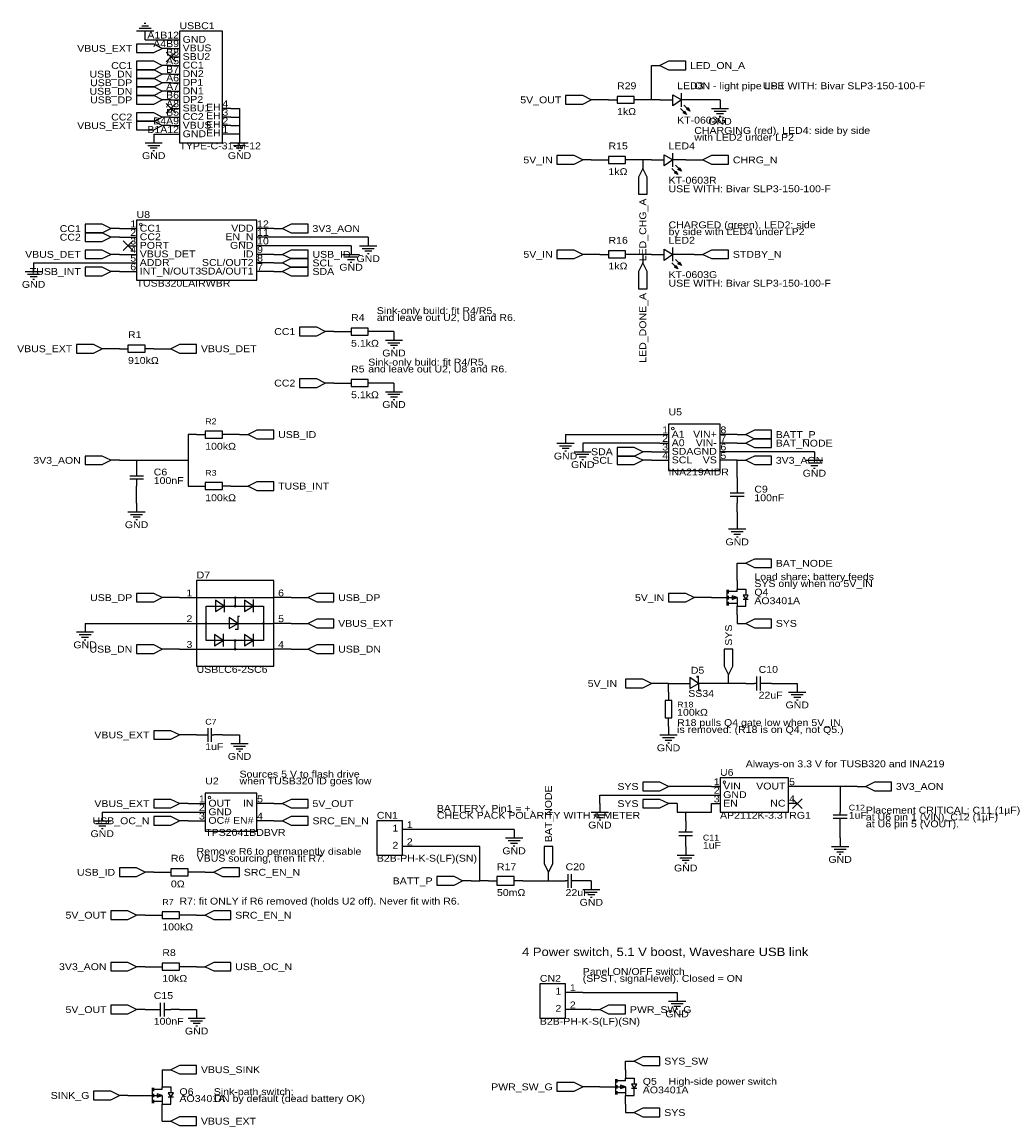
# Model space of a CAD drawing. Header units: millimetres. Extents: x 14 to 919, y -570 to -19.
# Tile 1 of 4: x 22 to 315, y -565 to -239. Entities that reach past the tile are written whole.
import ezdxf
from ezdxf.enums import TextEntityAlignment as Align

# ---------------------------------------------------------------- set-up
doc = ezdxf.new("R2010")
doc.units = ezdxf.units.MM
doc.header["$MEASUREMENT"] = 0
doc.styles.get("Standard").update_dxf_attribs({"font": 'arial.ttf'})

msp = doc.modelspace()

# ---------------------------------------------------------------- linework, layer by layer
at = {"color": 1, "true_color": 0xa00000}
for points in [[(60.96, -241.3), (55.88, -241.3)], [(60.2, -240.54), (56.64, -240.54)], [(59.44, -239.78), (57.4, -239.78)], [(58.67, -239.01), (58.17, -239.01)], [(217.17, -263.65), (217.17, -259.59)], [(216.92, -264.16), (218.69, -265.94)], [(217.93, -263.14), (219.71, -264.92)], [(226.06, -264.16), (231.14, -264.16)], [(226.82, -264.92), (230.38, -264.92)], [(227.58, -265.68), (229.62, -265.68)], [(228.35, -266.45), (228.85, -266.45)], [(58.42, -274.32), (63.5, -274.32)], [(83.82, -274.32), (88.9, -274.32)], [(59.18, -275.08), (62.74, -275.08)], [(59.94, -275.84), (61.98, -275.84)], [(60.71, -276.61), (61.21, -276.61)], [(84.58, -275.08), (88.14, -275.08)], [(85.34, -275.84), (87.38, -275.84)], [(86.11, -276.61), (86.61, -276.61)], [(214.63, -281.43), (214.63, -277.37)], [(215.39, -280.92), (217.17, -282.7)], [(214.38, -281.94), (216.15, -283.72)], [(121.92, -304.8), (127, -304.8)], [(122.68, -305.56), (126.24, -305.56)], [(123.44, -306.32), (125.48, -306.32)], [(214.63, -309.37), (214.63, -305.31)], [(116.84, -307.34), (121.92, -307.34)], [(117.6, -308.1), (121.16, -308.1)], [(118.36, -308.86), (120.4, -308.86)], [(119.13, -309.63), (119.63, -309.63)], [(124.21, -307.09), (124.71, -307.09)], [(214.38, -309.88), (216.15, -311.66)], [(215.39, -308.86), (217.17, -310.64)], [(22.86, -312.42), (27.94, -312.42)], [(23.62, -313.18), (27.18, -313.18)], [(24.38, -313.94), (26.42, -313.94)], [(25.15, -314.71), (25.65, -314.71)], [(129.54, -332.74), (134.62, -332.74)], [(130.3, -333.5), (133.86, -333.5)], [(131.06, -334.26), (133.1, -334.26)], [(131.83, -335.03), (132.33, -335.03)], [(129.54, -347.98), (134.62, -347.98)], [(130.3, -348.74), (133.86, -348.74)], [(131.06, -349.5), (133.1, -349.5)], [(131.83, -350.27), (132.33, -350.27)], [(180.34, -363.22), (185.42, -363.22)], [(181.1, -363.98), (184.66, -363.98)], [(181.86, -364.74), (183.9, -364.74)], [(182.63, -365.51), (183.13, -365.51)], [(185.42, -365.76), (190.5, -365.76)], [(186.18, -366.52), (189.74, -366.52)], [(186.94, -367.28), (188.98, -367.28)], [(187.71, -368.05), (188.21, -368.05)], [(254, -368.3), (259.08, -368.3)], [(254.76, -369.06), (258.32, -369.06)], [(55.88, -370.84), (55.88, -372.87)], [(255.52, -369.82), (257.56, -369.82)], [(256.29, -370.59), (256.79, -370.59)], [(53.85, -372.87), (57.91, -372.87)], [(57.91, -373.89), (53.85, -373.89)], [(55.88, -373.89), (55.88, -375.92)], [(231.65, -377.95), (235.71, -377.95)], [(233.68, -375.92), (233.68, -377.95)], [(235.71, -378.97), (231.65, -378.97)], [(233.68, -378.97), (233.68, -381)], [(53.34, -383.54), (58.42, -383.54)], [(54.1, -384.3), (57.66, -384.3)], [(54.86, -385.06), (56.9, -385.06)], [(55.63, -385.83), (56.13, -385.83)], [(231.14, -388.62), (236.22, -388.62)], [(231.9, -389.38), (235.46, -389.38)], [(232.66, -390.14), (234.7, -390.14)], [(233.43, -390.91), (233.93, -390.91)], [(230.63, -406.65), (230.63, -411.23)], [(231.14, -407.67), (231.14, -406.65)], [(233.68, -407.16), (231.14, -407.16)], [(233.68, -407.16), (233.68, -406.4), (236.22, -406.4), (236.22, -408.18)], [(73.66, -408.94), (96.52, -408.94)], [(81.79, -409.45), (81.79, -413.26)], [(85.09, -408.94), (85.09, -411.48)], [(90.42, -409.45), (90.42, -413.26)], [(228.6, -408.94), (230.63, -408.94)], [(231.14, -409.45), (231.14, -408.43)], [(231.14, -408.94), (233.68, -408.94), (233.68, -411.48)], [(231.14, -411.23), (231.14, -410.21)], [(233.68, -410.72), (231.14, -410.72)], [(233.68, -411.48), (236.22, -411.48), (236.22, -409.45)], [(236.98, -409.45), (236.73, -409.45), (235.71, -409.45), (235.46, -409.45)], [(86.36, -414.53), (85.85, -414.53), (85.85, -418.34), (85.09, -418.34)], [(73.66, -416.56), (96.52, -416.56)], [(38.1, -419.1), (43.18, -419.1)], [(38.86, -419.86), (42.42, -419.86)], [(39.62, -420.62), (41.66, -420.62)], [(40.39, -421.39), (40.89, -421.39)], [(81.53, -419.61), (81.53, -423.42)], [(90.42, -419.61), (90.42, -423.42)], [(73.66, -424.18), (96.52, -424.18)], [(85.09, -424.18), (85.09, -421.64)], [(222.25, -434.34), (222.25, -432.31), (221.74, -432.31), (221.74, -432.56)], [(222.25, -434.34), (222.25, -436.37), (222.76, -436.37), (222.76, -436.12)], [(239.52, -434.34), (238.76, -434.34)], [(239.52, -436.37), (239.52, -432.31)], [(240.54, -436.37), (240.54, -432.31)], [(241.3, -434.34), (240.54, -434.34)], [(248.92, -436.88), (254, -436.88)], [(249.68, -437.64), (253.24, -437.64)], [(250.44, -438.4), (252.48, -438.4)], [(251.21, -439.17), (251.71, -439.17)], [(76.96, -447.55), (76.96, -451.61)], [(77.98, -447.55), (77.98, -451.61)], [(76.2, -449.58), (76.96, -449.58)], [(77.98, -449.58), (78.74, -449.58)], [(210.82, -449.58), (215.9, -449.58)], [(211.58, -450.34), (215.14, -450.34)], [(83.82, -452.12), (88.9, -452.12)], [(84.58, -452.88), (88.14, -452.88)], [(85.34, -453.64), (87.38, -453.64)], [(212.34, -451.1), (214.38, -451.1)], [(213.11, -451.87), (213.61, -451.87)], [(86.11, -454.41), (86.61, -454.41)], [(190.5, -472.44), (195.58, -472.44)], [(191.26, -473.2), (194.82, -473.2)], [(262.13, -473.2), (266.19, -473.2)], [(264.16, -473.2), (264.16, -472.44)], [(43.18, -474.98), (48.26, -474.98)], [(43.94, -475.74), (47.5, -475.74)], [(44.7, -476.5), (46.74, -476.5)], [(192.02, -473.96), (194.06, -473.96)], [(192.79, -474.73), (193.29, -474.73)], [(262.13, -474.22), (266.19, -474.22)], [(264.16, -474.98), (264.16, -474.22)], [(45.47, -477.27), (45.97, -477.27)], [(165.1, -480.06), (170.18, -480.06)], [(216.41, -478.28), (220.47, -478.28)], [(216.41, -479.3), (220.47, -479.3)], [(218.44, -478.28), (218.44, -477.52)], [(218.44, -480.06), (218.44, -479.3)], [(165.86, -480.82), (169.42, -480.82)], [(166.62, -481.58), (168.66, -481.58)], [(167.39, -482.35), (167.89, -482.35)], [(261.62, -482.6), (266.7, -482.6)], [(262.38, -483.36), (265.94, -483.36)], [(215.9, -485.14), (220.98, -485.14)], [(216.66, -485.9), (220.22, -485.9)], [(217.42, -486.66), (219.46, -486.66)], [(263.14, -484.12), (265.18, -484.12)], [(263.91, -484.89), (264.41, -484.89)], [(218.19, -487.43), (218.69, -487.43)], [(183.64, -492.76), (182.88, -492.76)], [(183.64, -494.79), (183.64, -490.73)], [(184.66, -494.79), (184.66, -490.73)], [(185.42, -492.76), (184.66, -492.76)], [(187.96, -495.3), (193.04, -495.3)], [(188.72, -496.06), (192.28, -496.06)], [(189.48, -496.82), (191.52, -496.82)], [(190.25, -497.59), (190.75, -497.59)], [(62.99, -532.89), (62.99, -528.83)], [(64.01, -528.83), (64.01, -532.89)], [(213.36, -528.32), (218.44, -528.32)], [(214.12, -529.08), (217.68, -529.08)], [(60.96, -530.86), (62.99, -530.86)], [(64.01, -530.86), (66.04, -530.86)], [(214.88, -529.84), (216.92, -529.84)], [(215.65, -530.61), (216.15, -530.61)], [(71.12, -533.4), (76.2, -533.4)], [(71.88, -534.16), (75.44, -534.16)], [(72.64, -534.92), (74.68, -534.92)], [(73.41, -535.69), (73.91, -535.69)], [(197.61, -551.43), (197.61, -556.01)], [(198.12, -552.45), (198.12, -551.43)], [(200.66, -551.94), (198.12, -551.94)], [(200.66, -551.94), (200.66, -551.18), (203.2, -551.18), (203.2, -552.96)], [(60.45, -553.97), (60.45, -558.55)], [(60.96, -554.99), (60.96, -553.97)], [(63.5, -554.48), (60.96, -554.48)], [(63.5, -554.48), (63.5, -553.72), (66.04, -553.72), (66.04, -555.5)], [(195.58, -553.72), (197.61, -553.72)], [(198.12, -554.23), (198.12, -553.21)], [(198.12, -553.72), (200.66, -553.72), (200.66, -556.26)], [(198.12, -556.01), (198.12, -554.99)], [(200.66, -556.26), (203.2, -556.26), (203.2, -554.23)], [(203.96, -554.23), (203.71, -554.23), (202.69, -554.23), (202.44, -554.23)], [(58.42, -556.26), (60.45, -556.26)], [(60.96, -556.77), (60.96, -555.75)], [(60.96, -556.26), (63.5, -556.26), (63.5, -558.8)], [(60.96, -558.55), (60.96, -557.53)], [(63.5, -558.04), (60.96, -558.04)], [(63.5, -558.8), (66.04, -558.8), (66.04, -556.77)], [(66.8, -556.77), (66.55, -556.77), (65.53, -556.77), (65.28, -556.77)], [(200.66, -555.5), (198.12, -555.5)]]:
    msp.add_lwpolyline(points, dxfattribs=at)
at = {"color": 1, "true_color": 0x880000}
for points in [[(58.42, -243.84), (58.42, -241.3)], [(66.04, -243.84), (68.58, -243.84)], [(66.04, -246.38), (63.5, -246.38)], [(66.04, -246.38), (68.58, -246.38)], [(66.04, -251.46), (63.5, -251.46)], [(66.04, -248.92), (68.58, -248.92)], [(66.04, -251.46), (68.58, -251.46)], [(208.28, -251.46), (210.82, -251.46)], [(66.04, -254), (63.5, -254)], [(66.04, -254), (68.58, -254)], [(66.04, -256.54), (63.5, -256.54)], [(66.04, -256.54), (68.58, -256.54)], [(66.04, -259.08), (63.5, -259.08)], [(66.04, -259.08), (68.58, -259.08)], [(66.04, -261.62), (63.5, -261.62)], [(66.04, -261.62), (68.58, -261.62)], [(66.04, -264.16), (68.58, -264.16)], [(83.82, -264.16), (81.28, -264.16)], [(193.04, -261.62), (190.5, -261.62)], [(195.58, -261.62), (198.12, -261.62)], [(205.74, -261.62), (203.2, -261.62)], [(210.82, -261.62), (214.63, -261.62)], [(220.98, -261.62), (217.17, -261.62)], [(228.6, -261.62), (228.6, -264.16)], [(66.04, -266.7), (63.5, -266.7)], [(66.04, -266.7), (68.58, -266.7)], [(83.82, -266.7), (81.28, -266.7)], [(66.04, -269.24), (63.5, -269.24)], [(66.04, -269.24), (68.58, -269.24)], [(83.82, -269.24), (81.28, -269.24)], [(60.96, -271.78), (60.96, -274.32)], [(66.04, -271.78), (68.58, -271.78)], [(83.82, -271.78), (81.28, -271.78)], [(86.36, -271.78), (86.36, -274.32)], [(190.5, -279.4), (187.96, -279.4)], [(193.04, -279.4), (195.58, -279.4)], [(203.2, -279.4), (200.66, -279.4)], [(205.74, -279.4), (205.74, -281.94)], [(208.28, -279.4), (212.09, -279.4)], [(218.44, -279.4), (214.63, -279.4)], [(220.98, -279.4), (223.52, -279.4)], [(50.8, -299.72), (48.26, -299.72)], [(53.34, -299.72), (55.88, -299.72)], [(93.98, -299.72), (91.44, -299.72)], [(96.52, -299.72), (99.06, -299.72)], [(50.8, -302.26), (48.26, -302.26)], [(53.34, -302.26), (55.88, -302.26)], [(93.98, -302.26), (91.44, -302.26)], [(124.46, -302.26), (124.46, -304.8)], [(53.34, -304.8), (55.88, -304.8)], [(93.98, -304.8), (91.44, -304.8)], [(119.38, -304.8), (119.38, -307.34)], [(25.4, -309.88), (25.4, -312.42)], [(50.8, -307.34), (48.26, -307.34)], [(53.34, -307.34), (55.88, -307.34)], [(53.34, -309.88), (55.88, -309.88)], [(93.98, -307.34), (91.44, -307.34)], [(93.98, -309.88), (91.44, -309.88)], [(96.52, -307.34), (99.06, -307.34)], [(96.52, -309.88), (99.06, -309.88)], [(190.5, -307.34), (187.96, -307.34)], [(193.04, -307.34), (195.58, -307.34)], [(203.2, -307.34), (200.66, -307.34)], [(205.74, -307.34), (205.74, -309.88)], [(208.28, -307.34), (212.09, -307.34)], [(218.44, -307.34), (214.63, -307.34)], [(220.98, -307.34), (223.52, -307.34)], [(50.8, -312.42), (48.26, -312.42)], [(53.34, -312.42), (55.88, -312.42)], [(93.98, -312.42), (91.44, -312.42)], [(96.52, -312.42), (99.06, -312.42)], [(114.3, -330.2), (111.76, -330.2)], [(116.84, -330.2), (119.38, -330.2)], [(127, -330.2), (124.46, -330.2)], [(132.08, -330.2), (132.08, -332.74)], [(48.26, -335.28), (45.72, -335.28)], [(50.8, -335.28), (53.34, -335.28)], [(60.96, -335.28), (58.42, -335.28)], [(63.5, -335.28), (66.04, -335.28)], [(114.3, -345.44), (111.76, -345.44)], [(116.84, -345.44), (119.38, -345.44)], [(127, -345.44), (124.46, -345.44)], [(132.08, -345.44), (132.08, -347.98)], [(73.66, -360.68), (76.2, -360.68)], [(83.82, -360.68), (81.28, -360.68)], [(86.36, -360.68), (88.9, -360.68)], [(182.88, -360.68), (182.88, -363.22)], [(210.82, -360.68), (213.36, -360.68)], [(231.14, -360.68), (228.6, -360.68)], [(233.68, -360.68), (236.22, -360.68)], [(187.96, -363.22), (187.96, -365.76)], [(208.28, -365.76), (205.74, -365.76)], [(210.82, -363.22), (213.36, -363.22)], [(210.82, -365.76), (213.36, -365.76)], [(231.14, -363.22), (228.6, -363.22)], [(231.14, -365.76), (228.6, -365.76)], [(233.68, -363.22), (236.22, -363.22)], [(256.54, -365.76), (256.54, -368.3)], [(50.8, -368.3), (48.26, -368.3)], [(55.88, -368.3), (55.88, -370.84)], [(208.28, -368.3), (205.74, -368.3)], [(210.82, -368.3), (213.36, -368.3)], [(231.14, -368.3), (228.6, -368.3)], [(233.68, -368.3), (236.22, -368.3)], [(233.68, -373.38), (233.68, -375.92)], [(55.88, -378.46), (55.88, -375.92)], [(73.66, -375.92), (76.2, -375.92)], [(83.82, -375.92), (81.28, -375.92)], [(86.36, -375.92), (88.9, -375.92)], [(55.88, -381), (55.88, -383.54)], [(233.68, -383.54), (233.68, -381)], [(233.68, -386.08), (233.68, -388.62)], [(233.68, -398.78), (236.22, -398.78)], [(233.68, -403.86), (233.68, -406.4)], [(66.04, -408.94), (63.5, -408.94)], [(68.58, -408.94), (73.66, -408.94)], [(101.6, -408.94), (96.52, -408.94)], [(104.14, -408.94), (106.68, -408.94)], [(223.52, -408.94), (220.98, -408.94)], [(226.06, -408.94), (228.6, -408.94)], [(233.68, -414.02), (233.68, -411.48)], [(40.64, -416.56), (40.64, -419.1)], [(68.58, -416.56), (73.66, -416.56)], [(101.6, -416.56), (96.52, -416.56)], [(104.14, -416.56), (106.68, -416.56)], [(233.68, -416.56), (236.22, -416.56)], [(66.04, -424.18), (63.5, -424.18)], [(68.58, -424.18), (73.66, -424.18)], [(101.6, -424.18), (96.52, -424.18)], [(104.14, -424.18), (106.68, -424.18)], [(210.82, -434.34), (208.28, -434.34)], [(215.9, -434.34), (219.71, -434.34)], [(226.06, -434.34), (222.25, -434.34)], [(231.14, -434.34), (231.14, -431.8)], [(236.22, -434.34), (238.76, -434.34)], [(243.84, -434.34), (241.3, -434.34)], [(251.46, -434.34), (251.46, -436.88)], [(213.36, -436.88), (213.36, -439.42)], [(213.36, -447.04), (213.36, -444.5)], [(213.36, -447.04), (213.36, -449.58)], [(71.12, -449.58), (68.58, -449.58)], [(73.66, -449.58), (76.2, -449.58)], [(81.28, -449.58), (78.74, -449.58)], [(86.36, -449.58), (86.36, -452.12)], [(215.9, -464.82), (213.36, -464.82)], [(226.06, -464.82), (228.6, -464.82)], [(251.46, -464.82), (248.92, -464.82)], [(269.24, -464.82), (271.78, -464.82)], [(71.12, -469.9), (68.58, -469.9)], [(73.66, -469.9), (76.2, -469.9)], [(93.98, -469.9), (91.44, -469.9)], [(96.52, -469.9), (99.06, -469.9)], [(193.04, -469.9), (193.04, -472.44)], [(215.9, -469.9), (213.36, -469.9)], [(226.06, -467.36), (228.6, -467.36)], [(226.06, -469.9), (228.6, -469.9)], [(251.46, -469.9), (248.92, -469.9)], [(264.16, -469.9), (264.16, -472.44)], [(45.72, -472.44), (45.72, -474.98)], [(73.66, -472.44), (76.2, -472.44)], [(71.12, -474.98), (68.58, -474.98)], [(73.66, -474.98), (76.2, -474.98)], [(93.98, -474.98), (91.44, -474.98)], [(96.52, -474.98), (99.06, -474.98)], [(218.44, -474.98), (218.44, -477.52)], [(264.16, -477.52), (264.16, -474.98)], [(139.7, -477.52), (134.62, -477.52)], [(167.64, -477.52), (167.64, -480.06)], [(218.44, -482.6), (218.44, -480.06)], [(264.16, -480.06), (264.16, -482.6)], [(139.7, -482.6), (134.62, -482.6)], [(218.44, -482.6), (218.44, -485.14)], [(60.96, -490.22), (58.42, -490.22)], [(63.5, -490.22), (66.04, -490.22)], [(73.66, -490.22), (71.12, -490.22)], [(76.2, -490.22), (78.74, -490.22)], [(154.94, -492.76), (152.4, -492.76)], [(160.02, -492.76), (162.56, -492.76)], [(170.18, -492.76), (167.64, -492.76)], [(177.8, -492.76), (177.8, -490.22)], [(180.34, -492.76), (182.88, -492.76)], [(187.96, -492.76), (185.42, -492.76)], [(190.5, -492.76), (190.5, -495.3)], [(58.42, -502.92), (55.88, -502.92)], [(60.96, -502.92), (63.5, -502.92)], [(71.12, -502.92), (68.58, -502.92)], [(73.66, -502.92), (76.2, -502.92)], [(58.42, -518.16), (55.88, -518.16)], [(60.96, -518.16), (63.5, -518.16)], [(71.12, -518.16), (68.58, -518.16)], [(73.66, -518.16), (76.2, -518.16)], [(187.96, -525.78), (182.88, -525.78)], [(215.9, -525.78), (215.9, -528.32)], [(58.42, -530.86), (55.88, -530.86)], [(58.42, -530.86), (60.96, -530.86)], [(68.58, -530.86), (66.04, -530.86)], [(73.66, -530.86), (73.66, -533.4)], [(187.96, -530.86), (182.88, -530.86)], [(190.5, -530.86), (193.04, -530.86)], [(63.5, -548.64), (66.04, -548.64)], [(200.66, -546.1), (203.2, -546.1)], [(200.66, -548.64), (200.66, -551.18)], [(63.5, -551.18), (63.5, -553.72)], [(190.5, -553.72), (187.96, -553.72)], [(193.04, -553.72), (195.58, -553.72)], [(53.34, -556.26), (50.8, -556.26)], [(55.88, -556.26), (58.42, -556.26)], [(200.66, -558.8), (200.66, -556.26)], [(63.5, -561.34), (63.5, -558.8)], [(200.66, -561.34), (203.2, -561.34)], [(63.5, -563.88), (66.04, -563.88)]]:
    msp.add_lwpolyline(points, dxfattribs=at)
at = {"color": 1, "true_color": 0xa00000}
for points in [[(68.58, -241.3), (68.58, -274.32), (81.28, -274.32), (81.28, -241.3)], [(63.5, -246.38), (60.96, -245.11), (55.88, -245.11), (55.88, -247.65), (60.96, -247.65)], [(63.5, -251.46), (60.96, -250.19), (55.88, -250.19), (55.88, -252.73), (60.96, -252.73)], [(210.82, -251.46), (213.36, -252.73), (218.44, -252.73), (218.44, -250.19), (213.36, -250.19)], [(63.5, -254), (60.96, -252.73), (55.88, -252.73), (55.88, -255.27), (60.96, -255.27)], [(63.5, -256.54), (60.96, -255.27), (55.88, -255.27), (55.88, -257.81), (60.96, -257.81)], [(63.5, -259.08), (60.96, -257.81), (55.88, -257.81), (55.88, -260.35), (60.96, -260.35)], [(63.5, -261.62), (60.96, -260.35), (55.88, -260.35), (55.88, -262.89), (60.96, -262.89)], [(190.5, -261.62), (187.96, -260.35), (182.88, -260.35), (182.88, -262.89), (187.96, -262.89)], [(198.12, -260.6), (198.12, -262.64), (203.2, -262.64), (203.2, -260.6)], [(214.63, -260.1), (217.17, -261.62), (214.63, -263.4)], [(219.71, -264.92), (218.69, -264.41), (219.2, -263.91)], [(63.5, -266.7), (60.96, -265.43), (55.88, -265.43), (55.88, -267.97), (60.96, -267.97)], [(218.69, -265.94), (217.68, -265.43), (218.19, -264.92)], [(63.5, -269.24), (60.96, -267.97), (55.88, -267.97), (55.88, -270.51), (60.96, -270.51)], [(187.96, -279.4), (185.42, -278.13), (180.34, -278.13), (180.34, -280.67), (185.42, -280.67)], [(195.58, -278.38), (195.58, -280.42), (200.66, -280.42), (200.66, -278.38)], [(212.09, -277.88), (214.63, -279.4), (212.09, -281.18)], [(223.52, -279.4), (226.06, -280.67), (231.14, -280.67), (231.14, -278.13), (226.06, -278.13)], [(205.74, -281.94), (204.47, -284.48), (204.47, -289.56), (207.01, -289.56), (207.01, -284.48)], [(216.15, -283.72), (215.14, -283.21), (215.65, -282.7)], [(217.17, -282.7), (216.15, -282.19), (216.66, -281.69)], [(55.88, -297.18), (55.88, -314.96), (91.44, -314.96), (91.44, -297.18)], [(48.26, -299.72), (45.72, -298.45), (40.64, -298.45), (40.64, -300.99), (45.72, -300.99)], [(99.06, -299.72), (101.6, -300.99), (106.68, -300.99), (106.68, -298.45), (101.6, -298.45)], [(48.26, -302.26), (45.72, -300.99), (40.64, -300.99), (40.64, -303.53), (45.72, -303.53)], [(48.26, -307.34), (45.72, -306.07), (40.64, -306.07), (40.64, -308.61), (45.72, -308.61)], [(99.06, -307.34), (101.6, -308.61), (106.68, -308.61), (106.68, -306.07), (101.6, -306.07)], [(187.96, -307.34), (185.42, -306.07), (180.34, -306.07), (180.34, -308.61), (185.42, -308.61)], [(195.58, -306.32), (195.58, -308.36), (200.66, -308.36), (200.66, -306.32)], [(212.09, -305.82), (214.63, -307.34), (212.09, -309.12)], [(223.52, -307.34), (226.06, -308.61), (231.14, -308.61), (231.14, -306.07), (226.06, -306.07)], [(99.06, -309.88), (101.6, -311.15), (106.68, -311.15), (106.68, -308.61), (101.6, -308.61)], [(205.74, -309.88), (204.47, -312.42), (204.47, -317.5), (207.01, -317.5), (207.01, -312.42)], [(217.17, -310.64), (216.15, -310.13), (216.66, -309.63)], [(48.26, -312.42), (45.72, -311.15), (40.64, -311.15), (40.64, -313.69), (45.72, -313.69)], [(99.06, -312.42), (101.6, -313.69), (106.68, -313.69), (106.68, -311.15), (101.6, -311.15)], [(216.15, -311.66), (215.14, -311.15), (215.65, -310.64)], [(111.76, -330.2), (109.22, -328.93), (104.14, -328.93), (104.14, -331.47), (109.22, -331.47)], [(119.38, -329.18), (119.38, -331.22), (124.46, -331.22), (124.46, -329.18)], [(45.72, -335.28), (43.18, -334.01), (38.1, -334.01), (38.1, -336.55), (43.18, -336.55)], [(53.34, -334.26), (53.34, -336.3), (58.42, -336.3), (58.42, -334.26)], [(66.04, -335.28), (68.58, -336.55), (73.66, -336.55), (73.66, -334.01), (68.58, -334.01)], [(111.76, -345.44), (109.22, -344.17), (104.14, -344.17), (104.14, -346.71), (109.22, -346.71)], [(119.38, -344.42), (119.38, -346.46), (124.46, -346.46), (124.46, -344.42)], [(213.36, -357.63), (213.36, -371.35), (228.6, -371.35), (228.6, -357.63)], [(76.2, -359.66), (76.2, -361.7), (81.28, -361.7), (81.28, -359.66)], [(88.9, -360.68), (91.44, -361.95), (96.52, -361.95), (96.52, -359.41), (91.44, -359.41)], [(236.22, -360.68), (238.76, -361.95), (243.84, -361.95), (243.84, -359.41), (238.76, -359.41)], [(236.22, -363.22), (238.76, -364.49), (243.84, -364.49), (243.84, -361.95), (238.76, -361.95)], [(205.74, -365.76), (203.2, -364.49), (198.12, -364.49), (198.12, -367.03), (203.2, -367.03)], [(48.26, -368.3), (45.72, -367.03), (40.64, -367.03), (40.64, -369.57), (45.72, -369.57)], [(205.74, -368.3), (203.2, -367.03), (198.12, -367.03), (198.12, -369.57), (203.2, -369.57)], [(236.22, -368.3), (238.76, -369.57), (243.84, -369.57), (243.84, -367.03), (238.76, -367.03)], [(76.2, -374.9), (76.2, -376.94), (81.28, -376.94), (81.28, -374.9)], [(88.9, -375.92), (91.44, -377.19), (96.52, -377.19), (96.52, -374.65), (91.44, -374.65)], [(236.22, -398.78), (238.76, -400.05), (243.84, -400.05), (243.84, -397.51), (238.76, -397.51)], [(73.66, -403.86), (73.66, -429.26), (96.52, -429.26), (96.52, -403.86)], [(63.5, -408.94), (60.96, -407.67), (55.88, -407.67), (55.88, -410.21), (60.96, -410.21)], [(106.68, -408.94), (109.22, -410.21), (114.3, -410.21), (114.3, -407.67), (109.22, -407.67)], [(220.98, -408.94), (218.44, -407.67), (213.36, -407.67), (213.36, -410.21), (218.44, -410.21)], [(236.22, -409.45), (236.98, -408.18), (235.46, -408.18)], [(76.45, -416.56), (76.45, -411.48), (93.47, -411.48), (93.47, -421.64), (76.45, -421.64)], [(79.25, -413), (81.79, -411.48), (79.25, -409.7)], [(87.88, -413), (90.42, -411.48), (87.88, -409.7)], [(233.68, -408.94), (232.16, -408.43), (232.16, -409.45)], [(83.31, -418.08), (85.85, -416.56), (83.31, -414.78)], [(106.68, -416.56), (109.22, -417.83), (114.3, -417.83), (114.3, -415.29), (109.22, -415.29)], [(236.22, -416.56), (238.76, -417.83), (243.84, -417.83), (243.84, -415.29), (238.76, -415.29)], [(78.99, -423.16), (81.53, -421.64), (78.99, -419.86)], [(87.88, -423.16), (90.42, -421.64), (87.88, -419.86)], [(63.5, -424.18), (60.96, -422.91), (55.88, -422.91), (55.88, -425.45), (60.96, -425.45)], [(106.68, -424.18), (109.22, -425.45), (114.3, -425.45), (114.3, -422.91), (109.22, -422.91)], [(231.14, -431.8), (232.41, -429.26), (232.41, -424.18), (229.87, -424.18), (229.87, -429.26)], [(208.28, -434.34), (205.74, -433.07), (200.66, -433.07), (200.66, -435.61), (205.74, -435.61)], [(219.71, -435.86), (222.25, -434.34), (219.71, -432.56)], [(212.34, -444.5), (214.38, -444.5), (214.38, -439.42), (212.34, -439.42)], [(68.58, -449.58), (66.04, -448.31), (60.96, -448.31), (60.96, -450.85), (66.04, -450.85)], [(213.36, -464.82), (210.82, -463.55), (205.74, -463.55), (205.74, -466.09), (210.82, -466.09)], [(228.6, -462.28), (228.6, -472.44), (248.92, -472.44), (248.92, -462.28)], [(271.78, -464.82), (274.32, -466.09), (279.4, -466.09), (279.4, -463.55), (274.32, -463.55)], [(76.2, -466.85), (76.2, -478.03), (91.44, -478.03), (91.44, -466.85)], [(68.58, -469.9), (66.04, -468.63), (60.96, -468.63), (60.96, -471.17), (66.04, -471.17)], [(99.06, -469.9), (101.6, -471.17), (106.68, -471.17), (106.68, -468.63), (101.6, -468.63)], [(213.36, -469.9), (210.82, -468.63), (205.74, -468.63), (205.74, -471.17), (210.82, -471.17)], [(68.58, -474.98), (66.04, -473.71), (60.96, -473.71), (60.96, -476.25), (66.04, -476.25)], [(99.06, -474.98), (101.6, -476.25), (106.68, -476.25), (106.68, -473.71), (101.6, -473.71)], [(127, -474.98), (127, -485.14), (134.62, -485.14), (134.62, -474.98)], [(177.8, -490.22), (179.07, -487.68), (179.07, -482.6), (176.53, -482.6), (176.53, -487.68)], [(58.42, -490.22), (55.88, -488.95), (50.8, -488.95), (50.8, -491.49), (55.88, -491.49)], [(66.04, -489.2), (66.04, -491.24), (71.12, -491.24), (71.12, -489.2)], [(78.74, -490.22), (81.28, -491.49), (86.36, -491.49), (86.36, -488.95), (81.28, -488.95)], [(152.4, -492.76), (149.86, -491.49), (144.78, -491.49), (144.78, -494.03), (149.86, -494.03)], [(162.56, -491.49), (162.56, -494.03), (167.64, -494.03), (167.64, -491.49)], [(55.88, -502.92), (53.34, -501.65), (48.26, -501.65), (48.26, -504.19), (53.34, -504.19)], [(63.5, -501.9), (63.5, -503.94), (68.58, -503.94), (68.58, -501.9)], [(76.2, -502.92), (78.74, -504.19), (83.82, -504.19), (83.82, -501.65), (78.74, -501.65)], [(55.88, -518.16), (53.34, -516.89), (48.26, -516.89), (48.26, -519.43), (53.34, -519.43)], [(63.5, -517.14), (63.5, -519.18), (68.58, -519.18), (68.58, -517.14)], [(76.2, -518.16), (78.74, -519.43), (83.82, -519.43), (83.82, -516.89), (78.74, -516.89)], [(175.26, -523.24), (175.26, -533.4), (182.88, -533.4), (182.88, -523.24)], [(55.88, -530.86), (53.34, -529.59), (48.26, -529.59), (48.26, -532.13), (53.34, -532.13)], [(193.04, -530.86), (195.58, -532.13), (200.66, -532.13), (200.66, -529.59), (195.58, -529.59)], [(203.2, -546.1), (205.74, -547.37), (210.82, -547.37), (210.82, -544.83), (205.74, -544.83)], [(66.04, -548.64), (68.58, -549.91), (73.66, -549.91), (73.66, -547.37), (68.58, -547.37)], [(50.8, -556.26), (48.26, -554.99), (43.18, -554.99), (43.18, -557.53), (48.26, -557.53)], [(187.96, -553.72), (185.42, -552.45), (180.34, -552.45), (180.34, -554.99), (185.42, -554.99)], [(200.66, -553.72), (199.14, -553.21), (199.14, -554.23)], [(203.2, -554.23), (203.96, -552.96), (202.44, -552.96)], [(63.5, -556.26), (61.98, -555.75), (61.98, -556.77)], [(66.04, -556.77), (66.8, -555.5), (65.28, -555.5)], [(203.2, -561.34), (205.74, -562.61), (210.82, -562.61), (210.82, -560.07), (205.74, -560.07)], [(66.04, -563.88), (68.58, -565.15), (73.66, -565.15), (73.66, -562.61), (68.58, -562.61)]]:
    msp.add_lwpolyline(points, close=True, dxfattribs=at)
at = {"color": 1, "true_color": 0x008800}
for points in [[(58.42, -243.84), (66.04, -243.84)], [(208.28, -261.62), (208.28, -251.46)], [(83.82, -264.16), (86.36, -264.16), (86.36, -266.7), (86.36, -269.24), (86.36, -271.78), (83.82, -271.78)], [(195.58, -261.62), (193.04, -261.62)], [(210.82, -261.62), (208.28, -261.62), (205.74, -261.62)], [(228.6, -261.62), (220.98, -261.62)], [(83.82, -266.7), (86.36, -266.7)], [(83.82, -269.24), (86.36, -269.24)], [(60.96, -271.78), (66.04, -271.78)], [(190.5, -279.4), (193.04, -279.4)], [(208.28, -279.4), (205.74, -279.4), (203.2, -279.4)], [(218.44, -279.4), (220.98, -279.4)], [(50.8, -299.72), (53.34, -299.72)], [(96.52, -299.72), (93.98, -299.72)], [(50.8, -302.26), (53.34, -302.26)], [(124.46, -302.26), (93.98, -302.26)], [(119.38, -304.8), (93.98, -304.8)], [(25.4, -309.88), (53.34, -309.88)], [(50.8, -307.34), (53.34, -307.34)], [(96.52, -307.34), (93.98, -307.34)], [(96.52, -309.88), (93.98, -309.88)], [(193.04, -307.34), (190.5, -307.34)], [(208.28, -307.34), (205.74, -307.34), (203.2, -307.34)], [(220.98, -307.34), (218.44, -307.34)], [(50.8, -312.42), (53.34, -312.42)], [(96.52, -312.42), (93.98, -312.42)], [(114.3, -330.2), (116.84, -330.2)], [(132.08, -330.2), (127, -330.2)], [(50.8, -335.28), (48.26, -335.28)], [(60.96, -335.28), (63.5, -335.28)], [(114.3, -345.44), (116.84, -345.44)], [(132.08, -345.44), (127, -345.44)], [(73.66, -360.68), (71.12, -360.68), (71.12, -368.3), (71.12, -375.92), (73.66, -375.92)], [(86.36, -360.68), (83.82, -360.68)], [(182.88, -360.68), (210.82, -360.68)], [(233.68, -360.68), (231.14, -360.68)], [(210.82, -363.22), (187.96, -363.22)], [(208.28, -365.76), (210.82, -365.76)], [(233.68, -363.22), (231.14, -363.22)], [(256.54, -365.76), (231.14, -365.76)], [(50.8, -368.3), (55.88, -368.3), (71.12, -368.3)], [(208.28, -368.3), (210.82, -368.3)], [(233.68, -373.38), (233.68, -368.3), (231.14, -368.3)], [(55.88, -381), (55.88, -378.46)], [(83.82, -375.92), (86.36, -375.92)], [(233.68, -383.54), (233.68, -386.08)], [(233.68, -403.86), (233.68, -398.78)], [(68.58, -408.94), (66.04, -408.94)], [(101.6, -408.94), (104.14, -408.94)], [(226.06, -408.94), (223.52, -408.94)], [(233.68, -414.02), (233.68, -416.56)], [(40.64, -416.56), (68.58, -416.56)], [(101.6, -416.56), (104.14, -416.56)], [(68.58, -424.18), (66.04, -424.18)], [(101.6, -424.18), (104.14, -424.18)], [(213.36, -436.88), (213.36, -434.34), (210.82, -434.34)], [(213.36, -434.34), (215.9, -434.34)], [(236.22, -434.34), (231.14, -434.34), (226.06, -434.34)], [(243.84, -434.34), (251.46, -434.34)], [(73.66, -449.58), (71.12, -449.58)], [(81.28, -449.58), (86.36, -449.58)], [(226.06, -464.82), (215.9, -464.82)], [(269.24, -464.82), (264.16, -464.82), (251.46, -464.82)], [(264.16, -464.82), (264.16, -469.9)], [(71.12, -469.9), (73.66, -469.9)], [(96.52, -469.9), (93.98, -469.9)], [(193.04, -469.9), (193.04, -467.36), (226.06, -467.36)], [(215.9, -469.9), (215.9, -472.44), (218.44, -472.44), (226.06, -472.44), (226.06, -469.9)], [(45.72, -472.44), (73.66, -472.44)], [(218.44, -474.98), (218.44, -472.44)], [(71.12, -474.98), (73.66, -474.98)], [(96.52, -474.98), (93.98, -474.98)], [(167.64, -477.52), (139.7, -477.52)], [(264.16, -480.06), (264.16, -477.52)], [(160.02, -492.76), (157.48, -492.76), (157.48, -482.6), (139.7, -482.6)], [(60.96, -490.22), (63.5, -490.22)], [(76.2, -490.22), (73.66, -490.22)], [(154.94, -492.76), (157.48, -492.76)], [(170.18, -492.76), (177.8, -492.76), (180.34, -492.76)], [(190.5, -492.76), (187.96, -492.76)], [(58.42, -502.92), (60.96, -502.92)], [(73.66, -502.92), (71.12, -502.92)], [(58.42, -518.16), (60.96, -518.16)], [(73.66, -518.16), (71.12, -518.16)], [(187.96, -525.78), (215.9, -525.78)], [(58.42, -530.86), (60.96, -530.86)], [(68.58, -530.86), (73.66, -530.86)], [(190.5, -530.86), (187.96, -530.86)], [(63.5, -548.64), (63.5, -551.18)], [(200.66, -548.64), (200.66, -546.1)], [(193.04, -553.72), (190.5, -553.72)], [(53.34, -556.26), (55.88, -556.26)], [(63.5, -563.88), (63.5, -561.34)], [(200.66, -558.8), (200.66, -561.34)]]:
    msp.add_lwpolyline(points, dxfattribs=at)
at = {"color": 1, "true_color": 0x33cc33}
for points in [[(67.48, -247.48), (64.6, -250.36)], [(64.6, -247.48), (67.48, -250.36)], [(67.48, -262.72), (64.6, -265.6)], [(64.6, -262.72), (67.48, -265.6)], [(54.78, -303.36), (51.9, -306.24)], [(51.9, -303.36), (54.78, -306.24)], [(252.9, -468.46), (250.02, -471.34)], [(250.02, -468.46), (252.9, -471.34)]]:
    msp.add_lwpolyline(points, dxfattribs=at)
at = {"color": 1, "lineweight": 0, "true_color": 0xa00000}
for centre, radius in [((57.15, -298.45), 0.381), ((214.63, -358.9), 0.381), ((214.63, -358.9), 0.381), ((85.09, -408.94), 0.254), ((85.09, -411.48), 0.254), ((76.45, -416.56), 0.254), ((93.47, -416.56), 0.254), ((85.09, -421.64), 0.254), ((85.09, -424.18), 0.254), ((229.87, -463.55), 0.381), ((77.47, -468.12), 0.381), ((77.47, -468.12), 0.381)]:
    msp.add_circle(centre, radius, dxfattribs=at)

# ---------------------------------------------------------------- texts
at = {"color": 1, "true_color": 0x000000, "width": 1.1}
for s, height, p in [('A1B12', 2.032, (68.45, -244.07)), ('A4B9', 2.032, (68.45, -246.61)), ('B8', 2.032, (68.45, -249.15)), ('A5', 2.032, (68.45, -251.69)), ('A6', 2.032, (68.45, -256.77)), ('B7', 2.032, (68.45, -254.23)), ('A7', 2.032, (68.45, -259.31)), ('B6', 2.032, (68.45, -261.85)), ('A8', 2.032, (68.45, -264.39)), ('B5', 2.032, (68.45, -266.93)), ('EH', 2.032, (80.77, -265.41)), ('B4A9', 2.032, (68.45, -269.47)), ('EH', 2.032, (80.77, -267.95)), ('EH', 2.032, (80.77, -270.49)), ('B1A12', 2.032, (68.45, -272.01)), ('EH', 2.032, (80.77, -273.03)), ('2', 2.03, (55.75, -302.49)), ('1', 2.03, (55.75, -299.95)), ('VDD', 2.032, (90.5, -301.22)), ('3', 2.03, (55.75, -305.03)), ('EN_N', 2.032, (90.5, -303.76)), ('GND', 2.032, (90.5, -306.3)), ('4', 2.03, (55.75, -307.57)), ('ID', 2.032, (90.5, -308.84)), ('5', 2.03, (55.75, -310.11)), ('6', 2.03, (55.75, -312.65)), ('SCL/OUT2', 2.032, (90.5, -311.38)), ('SDA/OUT1', 2.032, (90.5, -313.92)), ('1', 2.03, (213.23, -360.91)), ('2', 2.03, (213.23, -363.45)), ('VIN+', 2.032, (227.66, -362.18)), ('VIN-', 2.032, (227.66, -364.72)), ('4', 2.03, (213.23, -368.53)), ('3', 2.03, (213.23, -365.99)), ('GND', 2.032, (227.66, -367.26)), ('VS', 2.032, (227.66, -369.8)), ('1', 2.03, (72.39, -409.17)), ('2', 2.03, (72.39, -416.79)), ('3', 2.03, (72.39, -424.41)), ('1', 2.03, (228.47, -465.05)), ('VOUT', 2.032, (247.98, -466.32)), ('2', 2.03, (228.47, -467.59)), ('2', 2.03, (76.07, -472.67)), ('1', 2.03, (76.07, -470.13)), ('IN', 2.032, (90.5, -471.4)), ('3', 2.03, (228.47, -470.13)), ('NC', 2.032, (247.98, -471.4)), ('3', 2.03, (76.07, -475.21)), ('EN#', 2.032, (90.5, -476.48)), ('1', 2.03, (133.35, -478.77)), ('2', 2.03, (133.35, -483.85)), ('1', 2.03, (181.61, -527.03)), ('2', 2.03, (181.61, -532.11))]:
    msp.add_text(s, height=height, dxfattribs=at).set_placement(p, align=Align.BOTTOM_RIGHT)
at = {"color": 1, "true_color": 0x000080, "width": 1.1}
for s, height, p in [('USBC1', 2.032, (68.58, -241.3)), ('R29', 2.032, (198.12, -259.08)), ('LED3', 2.032, (215.9, -259.08)), ('1kΩ', 2.032, (198.12, -266.7)), ('KT-0603G', 2.032, (215.9, -269.24)), ('TYPE-C-31-M-12', 2.032, (68.58, -276.86)), ('R15', 2.032, (195.58, -276.86)), ('LED4', 2.032, (213.36, -276.86)), ('1kΩ', 2.032, (195.58, -284.48)), ('KT-0603R', 2.032, (213.36, -287.02)), ('U8', 2.032, (55.88, -297.18)), ('R16', 2.032, (195.58, -304.8)), ('LED2', 2.032, (213.36, -304.8)), ('1kΩ', 2.032, (195.58, -312.42)), ('KT-0603G', 2.032, (213.36, -314.96)), ('TUSB320LAIRWBR', 2.032, (55.88, -317.5)), ('R4', 2.032, (119.38, -327.66)), ('R1', 2.032, (53.34, -332.74)), ('5.1kΩ', 2.032, (119.38, -335.28)), ('910kΩ', 2.032, (53.34, -340.36)), ('R5', 2.032, (119.38, -342.9)), ('5.1kΩ', 2.032, (119.38, -350.52)), ('R2', 1.714, (76.2, -358.14)), ('U5', 2.032, (213.36, -355.6)), ('100kΩ', 2.032, (76.2, -365.76)), ('C6', 2.032, (60.96, -373.38)), ('R3', 1.714, (76.2, -373.38)), ('INA219AIDR', 2.032, (213.36, -373.38)), ('100nF', 2.032, (60.96, -375.92)), ('100kΩ', 2.032, (76.2, -381)), ('C9', 2.032, (238.76, -378.46)), ('100nF', 2.032, (238.76, -381)), ('D7', 2.032, (73.66, -403.86)), ('Q4', 2.032, (238.76, -408.94)), ('AO3401A', 2.032, (238.76, -411.48)), ('USBLC6-2SC6', 2.032, (73.66, -431.8)), ('D5', 2.032, (219.96, -432.05)), ('C10', 2.032, (240.03, -431.8)), ('SS34', 2.032, (219.2, -438.91)), ('22uF', 2.032, (240.03, -439.42)), ('R18', 1.714, (215.9, -441.96)), ('100kΩ', 2.032, (215.9, -444.5)), ('C7', 1.714, (76.2, -447.04)), ('1uF', 2.032, (76.2, -454.66)), ('U6', 2.032, (228.6, -462.28)), ('U2', 2.032, (76.2, -464.82)), ('C12', 1.714, (266.7, -472.44)), ('CN1', 2.032, (127, -474.98)), ('AP2112K-3.3TRG1', 2.032, (228.6, -474.98)), ('1uF', 2.032, (266.7, -474.98)), ('TPS2041BDBVR', 2.032, (76.2, -480.06)), ('C11', 1.714, (223.52, -481.33)), ('1uF', 2.032, (223.52, -483.87)), ('R6', 2.032, (66.04, -487.68)), ('B2B-PH-K-S(LF)(SN)', 2.032, (127, -487.68)), ('R17', 2.032, (162.56, -490.22)), ('C20', 2.032, (182.88, -490.22)), ('0Ω', 2.032, (66.04, -495.3)), ('50mΩ', 2.032, (162.56, -497.84)), ('22uF', 2.032, (182.88, -497.84)), ('R7', 1.714, (63.5, -500.38)), ('100kΩ', 2.032, (63.5, -508)), ('R8', 2.032, (63.5, -515.62)), ('10kΩ', 2.032, (63.5, -523.24)), ('CN2', 2.032, (175.26, -523.24)), ('C15', 2.032, (60.96, -528.32)), ('100nF', 2.032, (60.96, -535.94)), ('B2B-PH-K-S(LF)(SN)', 2.032, (175.26, -535.94)), ('Q5', 2.032, (205.74, -553.72)), ('Q6', 2.032, (68.58, -556.77)), ('AO3401A', 2.032, (205.74, -556.26)), ('AO3401A', 2.032, (68.58, -558.8))]:
    msp.add_text(s, height=height, dxfattribs=at).set_placement(p, align=Align.BOTTOM_LEFT)
at = {"color": 1, "true_color": 0x000000, "width": 1.1}
for s, height, p in [('GND', 2.032, (69.52, -245.34)), ('VBUS', 2.032, (69.52, -247.88)), ('SBU2', 2.032, (69.52, -250.42)), ('CC1', 2.032, (69.52, -252.96)), ('DN2', 2.032, (69.52, -255.5)), ('DP1', 2.032, (69.52, -258.04)), ('DN1', 2.032, (69.52, -260.58)), ('ON - light pipe LP3', 2.032, (220.98, -259.08)), ('USE WITH: Bivar SLP3-150-100-F', 2.032, (241.3, -259.08)), ('DP2', 2.032, (69.52, -263.12)), ('SBU1', 2.032, (69.52, -265.66)), ('4', 2.03, (81.28, -264.39)), ('3', 2.03, (81.28, -266.93)), ('CC2', 2.032, (69.52, -268.2)), ('2', 2.03, (81.28, -269.47)), ('VBUS', 2.032, (69.52, -270.74)), ('GND', 2.032, (69.52, -273.28)), ('1', 2.03, (81.28, -272.01)), ('CHARGING (red), LED4: side by side', 2.032, (220.98, -272.29)), ('with LED2 under LP2', 2.032, (220.98, -274.32)), ('USE WITH: Bivar SLP3-150-100-F', 2.032, (213.36, -289.56)), ('12', 2.032, (91.57, -299.95)), ('CC1', 2.032, (56.82, -301.22)), ('11', 2.032, (91.57, -302.49)), ('CHARGED (green), LED2: side', 2.032, (213.36, -300.23)), ('by side with LED4 under LP2', 2.032, (213.36, -302.26)), ('CC2', 2.032, (56.82, -303.76)), ('PORT', 2.032, (56.82, -306.3)), ('10', 2.032, (91.57, -305.03)), ('VBUS_DET', 2.032, (56.82, -308.84)), ('9', 2.03, (91.57, -307.57)), ('ADDR', 2.032, (56.82, -311.38)), ('8', 2.03, (91.57, -310.11)), ('7', 2.03, (91.57, -312.65)), ('INT_N/OUT3', 2.032, (56.82, -313.92)), ('USE WITH: Bivar SLP3-150-100-F', 2.032, (213.36, -317.5)), ('Sink-only build: fit R4/R5,', 2.032, (127, -325.63)), ('and leave out U2, U8 and R6.', 2.032, (127, -327.66)), ('Sink-only build: fit R4/R5,', 2.032, (124.46, -340.87)), ('and leave out U2, U8 and R6.', 2.032, (124.46, -342.9)), ('8', 2.03, (228.73, -360.91)), ('A1', 2.032, (214.3, -362.18)), ('A0', 2.032, (214.3, -364.72)), ('7', 2.03, (228.73, -363.45)), ('SDA', 2.032, (214.3, -367.26)), ('5', 2.03, (228.73, -368.53)), ('6', 2.03, (228.73, -365.99)), ('SCL', 2.032, (214.3, -369.8)), ('Load share: battery feeds', 2.032, (238.76, -404.37)), ('SYS only when no 5V_IN', 2.032, (238.76, -406.4)), ('6', 2.03, (97.79, -409.17)), ('5', 2.03, (97.79, -416.79)), ('4', 2.03, (97.79, -424.41)), ('is removed. (R18 is on Q4, not Q5.)', 2.032, (215.9, -449.58)), ('R18 pulls Q4 gate low when 5V_IN', 2.032, (215.9, -447.55)), ('Always-on 3.3 V for TUSB320 and INA219', 2.032, (236.22, -459.74)), ('Sources 5 V to flash drive', 2.032, (86.36, -462.79)), ('when TUSB320 ID goes low', 2.032, (86.36, -464.82)), ('VIN', 2.032, (229.54, -466.32)), ('5', 2.03, (249.05, -465.05)), ('GND', 2.032, (229.54, -468.86)), ('OUT', 2.032, (77.14, -471.4)), ('5', 2.03, (91.57, -470.13)), ('BATTERY. Pin1 = +.', 2.032, (144.78, -472.95)), ('EN', 2.032, (229.54, -471.4)), ('4', 2.03, (249.05, -470.13)), ('GND', 2.032, (77.14, -473.94)), ('4', 2.03, (91.57, -475.21)), ('CHECK PACK POLARITY WITH A METER', 2.032, (144.78, -474.98)), ('at U6 pin 1 (VIN), C12 (1µF)', 2.032, (271.78, -475.49)), ('Placement CRITICAL: C11 (1µF)', 2.032, (271.78, -473.46)), ('OC#', 2.032, (77.14, -476.48)), ('1', 2.03, (135.89, -477.75)), ('at U6 pin 5 (VOUT).', 2.032, (271.78, -477.52)), ('2', 2.03, (135.89, -482.83)), ('Remove R6 to permanently disable', 2.032, (73.66, -485.65)), ('VBUS sourcing, then fit R7.', 2.032, (73.66, -487.68)), ('R7: fit ONLY if R6 removed (holds U2 off). Never fit with R6.', 2.032, (68.58, -500.38)), ('Panel ON/OFF switch', 2.032, (187.96, -521.21)), ('(SPST, signal-level). Closed = ON', 2.032, (187.96, -523.24)), ('1', 2.03, (184.15, -526.01)), ('2', 2.03, (184.15, -531.09)), ('High-side power switch', 2.032, (213.36, -553.72)), ('Sink-path switch;', 2.032, (78.74, -556.77)), ('ON by default (dead battery OK)', 2.032, (78.74, -558.8))]:
    msp.add_text(s, height=height, dxfattribs=at).set_placement(p, align=Align.BOTTOM_LEFT)
at = {"color": 1, "true_color": 0x000080, "width": 1.1}
for s, p in [('VBUS_EXT', (54.61, -246.38)), ('VBUS_EXT', (54.61, -246.38)), ('CC1', (54.61, -251.46)), ('CC1', (54.61, -251.46)), ('USB_DN', (54.61, -254)), ('USB_DN', (54.61, -254)), ('USB_DN', (54.61, -259.08)), ('USB_DN', (54.61, -259.08)), ('USB_DP', (54.61, -256.54)), ('USB_DP', (54.61, -256.54)), ('USB_DP', (54.61, -261.62)), ('USB_DP', (54.61, -261.62)), ('5V_OUT', (181.61, -261.62)), ('5V_OUT', (181.61, -261.62)), ('CC2', (54.61, -266.7)), ('CC2', (54.61, -266.7)), ('VBUS_EXT', (54.61, -269.24)), ('VBUS_EXT', (54.61, -269.24)), ('5V_IN', (179.07, -279.4)), ('5V_IN', (179.07, -279.4)), ('CC1', (39.37, -299.72)), ('CC1', (39.37, -299.72)), ('CC2', (39.37, -302.26)), ('CC2', (39.37, -302.26)), ('VBUS_DET', (39.37, -307.34)), ('VBUS_DET', (39.37, -307.34)), ('5V_IN', (179.07, -307.34)), ('5V_IN', (179.07, -307.34)), ('TUSB_INT', (39.37, -312.42)), ('TUSB_INT', (39.37, -312.42)), ('CC1', (102.87, -330.2)), ('CC1', (102.87, -330.2)), ('VBUS_EXT', (36.83, -335.28)), ('VBUS_EXT', (36.83, -335.28)), ('CC2', (102.87, -345.44)), ('CC2', (102.87, -345.44)), ('SDA', (196.85, -365.76)), ('SDA', (196.85, -365.76)), ('3V3_AON', (39.37, -368.3)), ('3V3_AON', (39.37, -368.3)), ('SCL', (196.85, -368.3)), ('SCL', (196.85, -368.3)), ('USB_DP', (54.61, -408.94)), ('USB_DP', (54.61, -408.94)), ('5V_IN', (212.09, -408.94)), ('5V_IN', (212.09, -408.94)), ('USB_DN', (54.61, -424.18)), ('USB_DN', (54.61, -424.18)), ('5V_IN', (198.12, -434.34)), ('5V_IN', (198.12, -434.34)), ('VBUS_EXT', (59.69, -449.58)), ('VBUS_EXT', (59.69, -449.58)), ('SYS', (204.47, -464.82)), ('SYS', (204.47, -464.82)), ('VBUS_EXT', (59.69, -469.9)), ('VBUS_EXT', (59.69, -469.9)), ('SYS', (204.47, -469.9)), ('SYS', (204.47, -469.9)), ('USB_OC_N', (59.69, -474.98)), ('USB_OC_N', (59.69, -474.98)), ('USB_ID', (49.53, -490.22)), ('USB_ID', (49.53, -490.22)), ('BATT_P', (143.51, -492.76)), ('BATT_P', (143.51, -492.76)), ('5V_OUT', (46.99, -502.92)), ('5V_OUT', (46.99, -502.92)), ('3V3_AON', (46.99, -518.16)), ('3V3_AON', (46.99, -518.16)), ('5V_OUT', (46.99, -530.86)), ('5V_OUT', (46.99, -530.86)), ('SINK_G', (41.91, -556.26)), ('SINK_G', (41.91, -556.26)), ('PWR_SW_G', (179.07, -553.72)), ('PWR_SW_G', (179.07, -553.72))]:
    msp.add_text(s, height=2.032, dxfattribs=at).set_placement(p, align=Align.MIDDLE_RIGHT)
for s, p in [('LED_ON_A', (219.71, -251.46)), ('LED_ON_A', (219.71, -251.46)), ('CHRG_N', (232.41, -279.4)), ('CHRG_N', (232.41, -279.4)), ('3V3_AON', (107.95, -299.72)), ('3V3_AON', (107.95, -299.72)), ('USB_ID', (107.95, -307.34)), ('USB_ID', (107.95, -307.34)), ('STDBY_N', (232.41, -307.34)), ('STDBY_N', (232.41, -307.34)), ('SCL', (107.95, -309.88)), ('SCL', (107.95, -309.88)), ('SDA', (107.95, -312.42)), ('SDA', (107.95, -312.42)), ('VBUS_DET', (74.93, -335.28)), ('VBUS_DET', (74.93, -335.28)), ('USB_ID', (97.79, -360.68)), ('USB_ID', (97.79, -360.68)), ('BATT_P', (245.11, -360.68)), ('BATT_P', (245.11, -360.68)), ('BAT_NODE', (245.11, -363.22)), ('BAT_NODE', (245.11, -363.22)), ('3V3_AON', (245.11, -368.3)), ('3V3_AON', (245.11, -368.3)), ('TUSB_INT', (97.79, -375.92)), ('TUSB_INT', (97.79, -375.92)), ('BAT_NODE', (245.11, -398.78)), ('BAT_NODE', (245.11, -398.78)), ('USB_DP', (115.57, -408.94)), ('USB_DP', (115.57, -408.94)), ('VBUS_EXT', (115.57, -416.56)), ('VBUS_EXT', (115.57, -416.56)), ('SYS', (245.11, -416.56)), ('SYS', (245.11, -416.56)), ('USB_DN', (115.57, -424.18)), ('USB_DN', (115.57, -424.18)), ('3V3_AON', (280.67, -464.82)), ('3V3_AON', (280.67, -464.82)), ('5V_OUT', (107.95, -469.9)), ('5V_OUT', (107.95, -469.9)), ('SRC_EN_N', (107.95, -474.98)), ('SRC_EN_N', (107.95, -474.98)), ('SRC_EN_N', (87.63, -490.22)), ('SRC_EN_N', (87.63, -490.22)), ('SRC_EN_N', (85.09, -502.92)), ('SRC_EN_N', (85.09, -502.92)), ('USB_OC_N', (85.09, -518.16)), ('USB_OC_N', (85.09, -518.16)), ('PWR_SW_G', (201.93, -530.86)), ('PWR_SW_G', (201.93, -530.86)), ('SYS_SW', (212.09, -546.1)), ('SYS_SW', (212.09, -546.1)), ('VBUS_SINK', (74.93, -548.64)), ('VBUS_SINK', (74.93, -548.64)), ('SYS', (212.09, -561.34)), ('SYS', (212.09, -561.34)), ('VBUS_EXT', (74.93, -563.88)), ('VBUS_EXT', (74.93, -563.88))]:
    msp.add_text(s, height=2.032, dxfattribs=at).set_placement(p, align=Align.MIDDLE_LEFT)
for p in [(228.6, -267.97), (228.6, -267.97), (60.96, -278.13), (60.96, -278.13), (86.36, -278.13), (86.36, -278.13), (119.38, -311.15), (119.38, -311.15), (124.46, -308.61), (124.46, -308.61), (25.4, -316.23), (25.4, -316.23), (132.08, -336.55), (132.08, -336.55), (132.08, -351.79), (132.08, -351.79), (182.88, -367.03), (182.88, -367.03), (187.96, -369.57), (187.96, -369.57), (256.54, -372.11), (256.54, -372.11), (55.88, -387.35), (55.88, -387.35), (233.68, -392.43), (233.68, -392.43), (40.64, -422.91), (40.64, -422.91), (251.46, -440.69), (251.46, -440.69), (213.36, -453.39), (213.36, -453.39), (86.36, -455.93), (86.36, -455.93), (193.04, -476.25), (193.04, -476.25), (45.72, -478.79), (45.72, -478.79), (167.64, -483.87), (167.64, -483.87), (264.16, -486.41), (264.16, -486.41), (218.44, -488.95), (218.44, -488.95), (190.5, -499.11), (190.5, -499.11), (215.9, -532.13), (215.9, -532.13), (73.66, -537.21), (73.66, -537.21)]:
    msp.add_text('GND', height=2.032, dxfattribs=at).set_placement(p, align=Align.MIDDLE_CENTER)
for s, p in [('LED_CHG_A', (205.74, -290.83)), ('LED_CHG_A', (205.74, -290.83)), ('LED_DONE_A', (205.74, -318.77)), ('LED_DONE_A', (205.74, -318.77))]:
    msp.add_text(s, height=2.032, rotation=90, dxfattribs=at).set_placement(p, align=Align.MIDDLE_RIGHT)
for s, p in [('SYS', (231.14, -423.16)), ('SYS', (231.14, -423.16)), ('BAT_NODE', (177.8, -481.33)), ('BAT_NODE', (177.8, -481.33))]:
    msp.add_text(s, height=2.032, rotation=90, dxfattribs=at).set_placement(p, align=Align.MIDDLE_LEFT)
at = {"color": 1, "true_color": 0x000000, "width": 1.1}
msp.add_text('4 Power switch, 5.1 V boost, Waveshare USB link', height=2.5, dxfattribs=at).set_placement((170, -513.76), align=Align.MIDDLE_LEFT)

doc.saveas('drawing.dxf')
